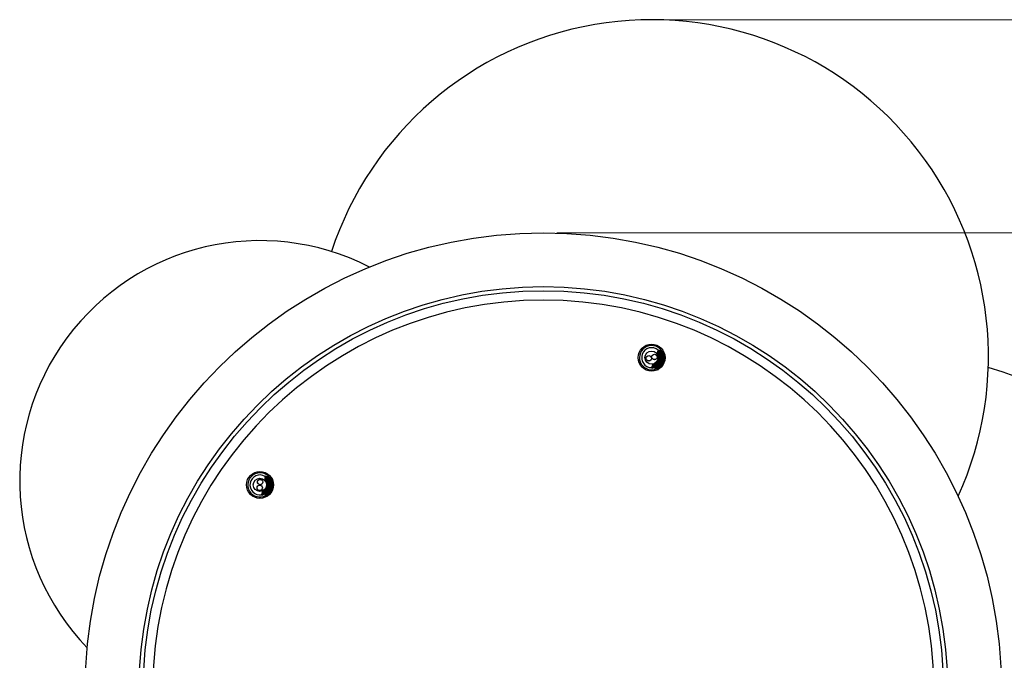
# Model space of a CAD drawing. Header units: millimetres. Extents: x 425 to 939, y 372 to 765.
# Tile 4 of 5: x 648 to 721, y 717 to 765. Entities that reach past the tile are written whole.
import ezdxf

# ---------------------------------------------------------------- set-up
doc = ezdxf.new("R2010")
doc.units = ezdxf.units.MM
doc.header["$PDSIZE"] = -1
doc.styles.add('SLDTEXTSTYLE0', font='TXT', dxfattribs={"width": 0.75})
doc.dimstyles.new('SLDDIMSTYLE0', dxfattribs={"dimtxt": 3.5, "dimasz": 3.556, "dimexe": 0, "dimexo": 0.0625, "dimgap": 0.875, "dimtad": 1, "dimdec": 0, "dimlfac": 5, "dimrnd": 1e-09, "dimzin": 12, "dimdsep": 46, "dimtxsty": 'SLDTEXTSTYLE0', "dimblk1": 'CLOSED', "dimblk2": 'CLOSED', "dimsah": 1, "dimcen": 0.09, "dimadec": 0, "dimazin": 3, "dimtfac": 1, "dimtdec": 0, "dimtofl": 0, "dimtmove": 0, "dimatfit": 3, "dimldrblk": 'CLOSED', "dimfxl": 0, "dimfrac": 2, "dimtolj": 1, "dimtzin": 12, "dimarcsym": 0})
doc.dimstyles.new('SLDDIMSTYLE1', dxfattribs={"dimtxt": 3.5, "dimasz": 3.556, "dimexe": 0, "dimexo": 0.0625, "dimgap": 0.875, "dimtad": 1, "dimdec": 0, "dimlfac": 5, "dimrnd": 1e-09, "dimzin": 12, "dimdsep": 46, "dimtxsty": 'SLDTEXTSTYLE0', "dimblk1": 'CLOSED', "dimblk2": 'CLOSED', "dimsah": 1, "dimcen": 0.09, "dimadec": 0, "dimazin": 3, "dimtfac": 1, "dimtofl": 0, "dimtmove": 0, "dimatfit": 3, "dimldrblk": 'CLOSED', "dimfxl": 0, "dimfrac": 2, "dimtolj": 1, "dimtzin": 12, "dimarcsym": 0})

# ---------------------------------------------------------------- blocks, each defined once
blk = doc.blocks.new('_Closed')
at = {"color": 0, "linetype": 'ByBlock', "lineweight": -2}
for p, q in [((-1, 0.166667), (0, 0)), ((-1, 0.166667), (-1, -0.166667)), ((0, 0), (-1, -0.166667)), ((0, 0), (-1, 0))]:
    blk.add_line(p, q, dxfattribs=at)
blk = doc.blocks.new('_D_1')
at = {"color": 7, "linetype": 'Continuous', "lineweight": 0}
for p, q in [((695.958, 764.54), (757.997, 764.54)), ((756.997, 764.54), (756.997, 671.99)), ((695.958, 671.99), (757.997, 671.99))]:
    blk.add_line(p, q, dxfattribs=at)
at = {"color": 7, "linetype": 'Continuous', "lineweight": 18, "xscale": 3.556, "yscale": 3.556}
for p, rotation in [((756.997, 764.54), 89.9999999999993), ((756.997, 671.99), 269.9999999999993)]:
    blk.add_blockref('_Closed', p, dxfattribs=dict(at, rotation=rotation))
at = {"color": 7, "linetype": 'Continuous', "lineweight": 18, "insert": (752.485, 717.334), "char_height": 3.5, "attachment_point": 1, "rotation": 90, "style": 'SLDTEXTSTYLE0'}
blk.add_mtext('463', dxfattribs=at)
blk = doc.blocks.new('_D_2')
at = {"color": 7, "linetype": 'Continuous', "lineweight": 0}
for p, q in [((687.924, 748.725), (746.45, 748.725)), ((745.45, 748.725), (745.45, 680.725)), ((687.924, 680.725), (746.45, 680.725))]:
    blk.add_line(p, q, dxfattribs=at)
at = {"color": 7, "linetype": 'Continuous', "lineweight": 18, "xscale": 3.556, "yscale": 3.556}
for p, rotation in [((745.45, 748.725, -15.704), 90.0000000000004), ((745.45, 680.725, -15.704), 270.0000000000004)]:
    blk.add_blockref('_Closed', p, dxfattribs=dict(at, rotation=rotation))
at = {"color": 7, "linetype": 'Continuous', "lineweight": 18, "char_height": 3.5, "attachment_point": 1, "rotation": 90, "style": 'SLDTEXTSTYLE0'}
for s, insert in [('340', (740.885, 716.93)), ('%%c', (740.939, 711.652))]:
    blk.add_mtext(s, dxfattribs=dict(at, insert=insert))

msp = doc.modelspace()

# ---------------------------------------------------------------- linework, layer by layer
at = {"color": 7, "linetype": 'Continuous', "lineweight": 25}
for p, q in [((695.449, 740.015), (695.349, 739.749)), ((695.613, 739.953), (695.449, 740.015)), ((695.471, 739.891), (695.516, 739.874)), ((695.516, 739.874), (695.613, 739.953)), ((695.636, 739.944), (695.614, 739.953)), ((695.823, 739.873), (695.8, 739.882)), ((695.055, 738.972), (694.954, 738.706)), ((695.968, 739.428), (695.936, 739.324)), ((694.954, 738.706), (695.047, 738.67)), ((695.144, 738.749), (695.19, 738.732)), ((695.211, 738.608), (695.234, 738.599)), ((666.272, 730.648), (666.221, 730.368)), ((666.444, 730.617), (666.272, 730.648)), ((666.315, 730.53), (666.363, 730.521)), ((666.363, 730.521), (666.444, 730.617)), ((666.469, 730.612), (666.445, 730.616)), ((666.666, 730.576), (666.641, 730.58)), ((666.878, 730.088), (666.874, 730.055)), ((666.07, 729.552), (666.018, 729.272)), ((666.198, 729.349), (666.245, 729.34)), ((666.018, 729.272), (666.116, 729.253)), ((666.288, 729.222), (666.313, 729.217))]:
    msp.add_line(p, q, dxfattribs=at)
at = {"color": 7, "linetype": 'Continuous', "lineweight": 25, "flags": 128}
for points in [[(695.276, 738.61), (695.302, 738.62), (695.372, 738.653)], [(666.352, 729.235), (666.383, 729.255), (666.438, 729.294)]]:
    msp.add_lwpolyline(points, dxfattribs=at)
at = {"color": 7, "linetype": 'Continuous', "lineweight": 25}
for centre, radius in [((686.924, 714.725), 34), ((686.924, 714.725), 30), ((686.924, 714.725), 29.7), ((694.958, 739.452), 1), ((694.958, 739.452), 0.49), ((694.749, 739.404), 0.2), ((694.749, 739.404), 0.198), ((695.171, 739.502), 0.2), ((695.171, 739.502), 0.198), ((665.89, 730.007), 1), ((665.89, 730.007), 0.49), ((665.905, 730.221), 0.2), ((665.905, 730.221), 0.198), ((665.873, 729.79), 0.2), ((665.873, 729.79), 0.198)]:
    msp.add_circle(centre, radius, dxfattribs=at)
for centre, radius, start, end in [((694.958, 739.536), 25.004, 335.48182, 161.83869), ((665.89, 730.309), 17.83, 62.88648, 224.04636), ((694.958, 739.452), 0.9, 26.43528, 288.11175), ((694.958, 739.452), 0.74, 159.26793, 269.83792), ((694.958, 739.452), 0.74, 48.69793, 159.26793), ((712.924, 714.725), 25.004, 269.68874, 73.68259), ((665.89, 730.007), 0.9, 36.67549, 298.21181), ((665.89, 730.007), 0.74, 169.54095, 280.11094), ((665.89, 730.007), 0.74, 58.97095, 169.54095)]:
    msp.add_arc(centre, radius, start, end, dxfattribs=at)
at = {"color": 8, "linetype": 'Continuous', "lineweight": 25}
msp.add_arc((686.924, 714.725), 29, 0.79031, 179.20969, dxfattribs=at)
at = {"color": 7, "linetype": 'Continuous', "lineweight": 25}
for points, knots in [([(695.613, 739.953), (695.614, 739.95), (695.616, 739.943), (695.606, 739.9), (695.588, 739.834), (695.555, 739.722), (695.508, 739.573), (695.452, 739.402), (695.405, 739.26), (695.36, 739.122), (695.318, 738.995), (695.281, 738.879), (695.25, 738.779), (695.227, 738.699), (695.213, 738.643), (695.207, 738.612), (695.211, 738.612), (695.212, 738.611)], [0, 0, 0, 0, 0.064051, 0.128106, 0.192164, 0.256226, 0.373592, 0.440216, 0.511962, 0.576027, 0.640094, 0.704162, 0.768231, 0.832301, 0.896373, 0.960446, 1, 1, 1, 1]), ([(695.636, 739.943), (695.637, 739.943), (695.638, 739.943), (695.638, 739.935), (695.636, 739.919), (695.63, 739.892), (695.622, 739.861), (695.61, 739.82), (695.596, 739.773), (695.58, 739.72), (695.562, 739.661), (695.541, 739.597), (695.52, 739.53), (695.497, 739.459), (695.473, 739.386), (695.449, 739.312), (695.424, 739.236), (695.399, 739.162), (695.375, 739.088), (695.352, 739.017), (695.331, 738.95), (695.31, 738.886), (695.292, 738.826), (695.275, 738.774), (695.261, 738.726), (695.25, 738.685), (695.241, 738.653), (695.235, 738.626), (695.232, 738.608), (695.233, 738.6), (695.234, 738.598), (695.237, 738.601), (695.238, 738.602)], [0, 0, 0, 0, 0.0147, 0.04142, 0.093297, 0.119628, 0.146344, 0.198227, 0.224563, 0.251282, 0.303159, 0.329491, 0.356207, 0.408085, 0.434417, 0.461133, 0.513015, 0.53935, 0.566068, 0.617945, 0.644277, 0.670992, 0.722877, 0.749213, 0.775933, 0.82781, 0.854142, 0.880857, 0.932741, 0.959076, 0.985796, 1, 1, 1, 1]), ([(695.655, 739.809), (695.655, 739.798), (695.655, 739.774), (695.607, 739.608), (695.534, 739.373), (695.449, 739.11), (695.377, 738.877), (695.329, 738.712), (695.331, 738.692), (695.332, 738.681)], [0, 0, 0, 0, 0.12046, 0.267714, 0.416993, 0.563943, 0.713097, 0.860536, 1, 1, 1, 1]), ([(695.451, 740.012), (695.451, 740.012), (695.451, 740.011), (695.451, 740.004), (695.449, 739.992), (695.445, 739.969), (695.437, 739.938), (695.425, 739.898), (695.412, 739.853), (695.396, 739.801), (695.379, 739.747), (695.371, 739.72), (695.367, 739.709)], [0, 0, 0, 0, 0.00663, 0.098264, 0.19189, 0.286205, 0.469348, 0.562307, 0.65662, 0.839803, 0.932784, 1, 1, 1, 1]), ([(695.703, 739.803), (695.704, 739.79), (695.704, 739.764), (695.654, 739.591), (695.581, 739.356), (695.495, 739.092), (695.424, 738.86), (695.378, 738.703), (695.379, 738.683), (695.38, 738.674)], [0, 0, 0, 0, 0.148438, 0.295791, 0.445169, 0.592217, 0.74147, 0.889008, 1, 1, 1, 1]), ([(695.799, 739.88), (695.8, 739.879), (695.804, 739.876), (695.794, 739.832), (695.771, 739.748), (695.734, 739.63), (695.694, 739.502), (695.642, 739.341), (695.58, 739.154), (695.523, 738.977), (695.477, 738.834), (695.444, 738.728), (695.419, 738.643), (695.403, 738.582), (695.395, 738.548), (695.397, 738.545), (695.398, 738.543)], [0, 0, 0, 0, 0.050636, 0.12008, 0.224073, 0.289255, 0.363102, 0.445603, 0.536741, 0.636501, 0.707716, 0.773332, 0.838947, 0.90456, 0.970173, 1, 1, 1, 1]), ([(695.469, 739.891), (695.469, 739.878), (695.469, 739.85), (695.437, 739.736), (695.409, 739.646), (695.405, 739.633)], [0, 0, 0, 0, 0.464099, 0.924803, 1, 1, 1, 1]), ([(695.825, 739.87), (695.825, 739.869), (695.826, 739.869), (695.825, 739.861), (695.822, 739.844), (695.816, 739.817), (695.807, 739.782), (695.795, 739.741), (695.781, 739.693), (695.764, 739.638), (695.745, 739.579), (695.725, 739.515), (695.702, 739.446), (695.68, 739.375), (695.656, 739.302), (695.631, 739.227), (695.606, 739.152), (695.582, 739.077), (695.558, 739.005), (695.535, 738.934), (695.514, 738.866), (695.494, 738.804), (695.476, 738.745), (695.459, 738.693), (695.446, 738.648), (695.435, 738.608), (695.427, 738.576), (695.422, 738.552), (695.419, 738.536), (695.419, 738.528), (695.421, 738.529), (695.421, 738.529)], [0, 0, 0, 0, 0.006345, 0.033996, 0.06205, 0.116522, 0.144171, 0.172222, 0.226702, 0.254355, 0.282412, 0.336883, 0.364532, 0.392583, 0.447062, 0.474715, 0.502771, 0.557243, 0.584892, 0.612944, 0.667419, 0.695069, 0.723122, 0.777598, 0.805249, 0.833303, 0.887774, 0.915423, 0.943475, 0.997955, 1, 1, 1, 1]), ([(695.516, 739.874), (695.516, 739.86), (695.517, 739.834), (695.478, 739.701), (695.444, 739.589), (695.433, 739.556)], [0, 0, 0, 0, 0.4147466, 0.8264589, 1, 1, 1, 1]), ([(695.471, 739.888), (695.468, 739.909), (695.461, 739.95), (695.454, 739.991), (695.451, 740.012)], [0, 0, 0, 0, 0.499887, 1, 1, 1, 1]), ([(695.842, 739.738), (695.842, 739.727), (695.842, 739.703), (695.794, 739.538), (695.721, 739.303), (695.636, 739.039), (695.564, 738.806), (695.516, 738.642), (695.518, 738.621), (695.519, 738.611)], [0, 0, 0, 0, 0.120545, 0.267795, 0.417069, 0.564014, 0.713163, 0.860597, 1, 1, 1, 1]), ([(695.89, 739.732), (695.891, 739.719), (695.891, 739.694), (695.841, 739.521), (695.767, 739.284), (695.684, 739.024), (695.616, 738.808), (695.595, 738.73), (695.587, 738.7)], [0, 0, 0, 0, 0.177647, 0.353995, 0.532767, 0.708751, 0.887373, 1, 1, 1, 1]), ([(695.658, 739.817), (695.655, 739.838), (695.648, 739.879), (695.641, 739.921), (695.638, 739.941)], [0, 0, 0, 0, 0.499889, 1, 1, 1, 1]), ([(695.703, 739.803), (695.696, 739.806), (695.68, 739.812), (695.665, 739.817), (695.658, 739.82)], [0, 0, 0, 0, 0.514357, 1, 1, 1, 1]), ([(695.931, 739.588), (695.926, 739.574), (695.905, 739.503), (695.856, 739.352), (695.795, 739.165), (695.74, 738.999), (695.692, 738.852), (695.668, 738.776), (695.66, 738.748)], [0, 0, 0, 0, 0.067333, 0.344101, 0.507832, 0.688009, 0.884611, 1, 1, 1, 1]), ([(695.95, 739.567), (695.948, 739.559), (695.941, 739.537), (695.928, 739.496), (695.908, 739.432), (695.885, 739.363), (695.862, 739.291), (695.838, 739.217), (695.813, 739.142), (695.789, 739.067), (695.764, 738.993), (695.741, 738.92), (695.719, 738.851), (695.705, 738.809), (695.698, 738.787), (695.696, 738.78)], [0, 0, 0, 0, 0.039565, 0.1062381, 0.1738833, 0.3052302, 0.3718991, 0.4395397, 0.5709048, 0.6375836, 0.7052349, 0.8365808, 0.9032492, 0.9708893, 1, 1, 1, 1]), ([(695.798, 739.882), (695.782, 739.869), (695.75, 739.842), (695.718, 739.816), (695.702, 739.803)], [0, 0, 0, 0, 0.511492, 1, 1, 1, 1]), ([(695.845, 739.747), (695.842, 739.767), (695.835, 739.809), (695.828, 739.85), (695.825, 739.871)], [0, 0, 0, 0, 0.499889, 1, 1, 1, 1]), ([(695.89, 739.732), (695.883, 739.735), (695.867, 739.741), (695.852, 739.747), (695.845, 739.749)], [0, 0, 0, 0, 0.514574, 1, 1, 1, 1]), ([(695.139, 739.007), (695.134, 738.989), (695.123, 738.954), (695.108, 738.909), (695.091, 738.853), (695.076, 738.805), (695.065, 738.764), (695.055, 738.728), (695.049, 738.701), (695.046, 738.683), (695.045, 738.673), (695.047, 738.672), (695.048, 738.672)], [0, 0, 0, 0, 0.089242, 0.170634, 0.253213, 0.413546, 0.494929, 0.577497, 0.737831, 0.819212, 0.901781, 1, 1, 1, 1]), ([(695.22, 739.044), (695.211, 739.014), (695.177, 738.907), (695.143, 738.785), (695.144, 738.763), (695.145, 738.752)], [0, 0, 0, 0, 0.1630045, 0.5930514, 1, 1, 1, 1]), ([(695.291, 739.104), (695.273, 739.047), (695.231, 738.912), (695.191, 738.774), (695.192, 738.754), (695.193, 738.745)], [0, 0, 0, 0, 0.2927532, 0.6965058, 1, 1, 1, 1]), ([(695.05, 738.671), (695.066, 738.684), (695.099, 738.711), (695.131, 738.737), (695.148, 738.751)], [0, 0, 0, 0, 0.500111, 1, 1, 1, 1]), ([(695.189, 738.735), (695.193, 738.714), (695.199, 738.672), (695.206, 738.63), (695.21, 738.609)], [0, 0, 0, 0, 0.499888, 1, 1, 1, 1]), ([(695.237, 738.6), (695.253, 738.614), (695.286, 738.64), (695.318, 738.667), (695.335, 738.68)], [0, 0, 0, 0, 0.500111, 1, 1, 1, 1]), ([(695.331, 738.678), (695.339, 738.675), (695.354, 738.67), (695.369, 738.664), (695.377, 738.661)], [0, 0, 0, 0, 0.513922, 1, 1, 1, 1]), ([(695.376, 738.664), (695.38, 738.643), (695.386, 738.601), (695.393, 738.56), (695.397, 738.539)], [0, 0, 0, 0, 0.499888, 1, 1, 1, 1]), ([(666.274, 730.646), (666.274, 730.646), (666.275, 730.645), (666.276, 730.638), (666.276, 730.626), (666.276, 730.603), (666.273, 730.57), (666.27, 730.529), (666.265, 730.483), (666.258, 730.429), (666.251, 730.374), (666.248, 730.347), (666.246, 730.337)], [0, 0, 0, 0, 0.006688, 0.099119, 0.19356, 0.288696, 0.473432, 0.5672, 0.662334, 0.847111, 0.940901, 1, 1, 1, 1]), ([(666.316, 730.528), (666.309, 730.547), (666.295, 730.587), (666.281, 730.626), (666.274, 730.646)], [0, 0, 0, 0, 0.499887, 1, 1, 1, 1]), ([(666.444, 730.617), (666.446, 730.614), (666.449, 730.607), (666.447, 730.563), (666.441, 730.495), (666.428, 730.379), (666.409, 730.224), (666.384, 730.046), (666.363, 729.898), (666.343, 729.753), (666.325, 729.621), (666.309, 729.501), (666.297, 729.397), (666.288, 729.314), (666.284, 729.256), (666.284, 729.225), (666.288, 729.225), (666.289, 729.225)], [0, 0, 0, 0, 0.064051, 0.128106, 0.192164, 0.256226, 0.373592, 0.440216, 0.511962, 0.576027, 0.640094, 0.704162, 0.768231, 0.832301, 0.896373, 0.960446, 1, 1, 1, 1]), ([(666.314, 730.531), (666.317, 730.517), (666.321, 730.49), (666.31, 730.371), (666.298, 730.276), (666.296, 730.263)], [0, 0, 0, 0, 0.462432, 0.921481, 1, 1, 1, 1]), ([(666.469, 730.611), (666.469, 730.611), (666.471, 730.611), (666.472, 730.604), (666.473, 730.587), (666.472, 730.56), (666.47, 730.527), (666.466, 730.486), (666.46, 730.436), (666.453, 730.382), (666.446, 730.321), (666.437, 730.254), (666.428, 730.184), (666.418, 730.11), (666.408, 730.034), (666.397, 729.956), (666.386, 729.878), (666.375, 729.8), (666.365, 729.724), (666.355, 729.649), (666.346, 729.579), (666.337, 729.512), (666.329, 729.451), (666.322, 729.396), (666.317, 729.346), (666.313, 729.304), (666.31, 729.271), (666.309, 729.244), (666.309, 729.226), (666.312, 729.218), (666.313, 729.215), (666.315, 729.219), (666.316, 729.221)], [0, 0, 0, 0, 0.0147, 0.04142, 0.093297, 0.119628, 0.146344, 0.198227, 0.224563, 0.251282, 0.303159, 0.329491, 0.356207, 0.408085, 0.434417, 0.461133, 0.513015, 0.53935, 0.566068, 0.617945, 0.644277, 0.670992, 0.722877, 0.749213, 0.775933, 0.82781, 0.854142, 0.880857, 0.932741, 0.959076, 0.985796, 1, 1, 1, 1]), ([(666.363, 730.521), (666.366, 730.508), (666.371, 730.482), (666.357, 730.346), (666.343, 730.232), (666.339, 730.199)], [0, 0, 0, 0, 0.418502, 0.833942, 1, 1, 1, 1]), ([(666.511, 730.483), (666.513, 730.472), (666.518, 730.448), (666.5, 730.277), (666.47, 730.032), (666.433, 729.758), (666.404, 729.516), (666.386, 729.345), (666.392, 729.325), (666.395, 729.315)], [0, 0, 0, 0, 0.12046, 0.267714, 0.416993, 0.563943, 0.713097, 0.860536, 1, 1, 1, 1]), ([(666.56, 730.485), (666.563, 730.473), (666.568, 730.447), (666.549, 730.268), (666.519, 730.023), (666.482, 729.748), (666.453, 729.508), (666.436, 729.345), (666.441, 729.325), (666.443, 729.317)], [0, 0, 0, 0, 0.148438, 0.295791, 0.445169, 0.592217, 0.74147, 0.889008, 1, 1, 1, 1]), ([(666.513, 730.491), (666.506, 730.511), (666.492, 730.55), (666.478, 730.59), (666.471, 730.61)], [0, 0, 0, 0, 0.499889, 1, 1, 1, 1]), ([(666.641, 730.578), (666.642, 730.577), (666.646, 730.575), (666.644, 730.53), (666.636, 730.444), (666.621, 730.32), (666.604, 730.187), (666.582, 730.02), (666.555, 729.824), (666.53, 729.641), (666.51, 729.492), (666.497, 729.381), (666.487, 729.293), (666.482, 729.23), (666.481, 729.192), (666.484, 729.189), (666.486, 729.187)], [0, 0, 0, 0, 0.049396, 0.11714, 0.218586, 0.282172, 0.354211, 0.434691, 0.523598, 0.620915, 0.690386, 0.754395, 0.818403, 0.88241, 0.946416, 1, 1, 1, 1]), ([(666.667, 730.572), (666.668, 730.572), (666.669, 730.572), (666.669, 730.564), (666.67, 730.547), (666.668, 730.519), (666.665, 730.483), (666.661, 730.441), (666.656, 730.391), (666.649, 730.334), (666.641, 730.273), (666.632, 730.205), (666.623, 730.134), (666.613, 730.06), (666.602, 729.983), (666.592, 729.905), (666.581, 729.827), (666.57, 729.749), (666.56, 729.674), (666.55, 729.6), (666.54, 729.53), (666.532, 729.465), (666.524, 729.404), (666.518, 729.349), (666.513, 729.303), (666.51, 729.27), (666.509, 729.255), (666.508, 729.247)], [0, 0, 0, 0, 0.007369, 0.039485, 0.072069, 0.135337, 0.16745, 0.200031, 0.263308, 0.295426, 0.328013, 0.39128, 0.423393, 0.455974, 0.51925, 0.551368, 0.583954, 0.647222, 0.679335, 0.711917, 0.775187, 0.807302, 0.839885, 0.903157, 0.935273, 0.967857, 1, 1, 1, 1]), ([(666.56, 730.485), (666.552, 730.487), (666.536, 730.49), (666.52, 730.493), (666.512, 730.494)], [0, 0, 0, 0, 0.5143573, 1, 1, 1, 1]), ([(666.639, 730.58), (666.626, 730.564), (666.599, 730.532), (666.572, 730.501), (666.559, 730.485)], [0, 0, 0, 0, 0.511492, 1, 1, 1, 1]), ([(666.708, 730.446), (666.71, 730.436), (666.715, 730.411), (666.696, 730.24), (666.666, 729.996), (666.63, 729.721), (666.6, 729.48), (666.583, 729.309), (666.589, 729.289), (666.592, 729.279)], [0, 0, 0, 0, 0.120545, 0.267795, 0.417069, 0.564014, 0.713163, 0.860597, 1, 1, 1, 1]), ([(666.757, 730.449), (666.759, 730.436), (666.764, 730.411), (666.746, 730.232), (666.715, 729.986), (666.679, 729.715), (666.65, 729.48), (666.643, 729.394), (666.64, 729.357)], [0, 0, 0, 0, 0.173433, 0.345597, 0.520128, 0.691936, 0.86632, 1, 1, 1, 1]), ([(666.71, 730.455), (666.703, 730.475), (666.689, 730.514), (666.675, 730.554), (666.668, 730.573)], [0, 0, 0, 0, 0.4998887, 1, 1, 1, 1]), ([(666.824, 730.33), (666.822, 730.311), (666.813, 730.232), (666.79, 730.069), (666.764, 729.873), (666.74, 729.7), (666.718, 729.545), (666.708, 729.465), (666.705, 729.435)], [0, 0, 0, 0, 0.088537, 0.357375, 0.516414, 0.691428, 0.882396, 1, 1, 1, 1]), ([(666.757, 730.449), (666.748, 730.45), (666.732, 730.453), (666.717, 730.456), (666.709, 730.458)], [0, 0, 0, 0, 0.514574, 1, 1, 1, 1]), ([(666.845, 730.297), (666.844, 730.288), (666.841, 730.266), (666.836, 730.223), (666.827, 730.157), (666.818, 730.084), (666.808, 730.009), (666.797, 729.933), (666.786, 729.854), (666.775, 729.776), (666.765, 729.699), (666.754, 729.623), (666.746, 729.558), (666.742, 729.53), (666.741, 729.519)], [0, 0, 0, 0, 0.041885, 0.112467, 0.184078, 0.323126, 0.393703, 0.46531, 0.604377, 0.674965, 0.746582, 0.885629, 0.956206, 1, 1, 1, 1]), ([(666.147, 729.602), (666.145, 729.583), (666.14, 729.547), (666.134, 729.499), (666.127, 729.441), (666.121, 729.391), (666.117, 729.349), (666.114, 729.312), (666.112, 729.284), (666.113, 729.266), (666.114, 729.255), (666.116, 729.256), (666.117, 729.256)], [0, 0, 0, 0, 0.09004, 0.17136, 0.253867, 0.41406, 0.495371, 0.577867, 0.73806, 0.819371, 0.901867, 1, 1, 1, 1]), ([(666.119, 729.255), (666.133, 729.271), (666.16, 729.303), (666.187, 729.335), (666.201, 729.35)], [0, 0, 0, 0, 0.500111, 1, 1, 1, 1]), ([(666.219, 729.647), (666.216, 729.618), (666.202, 729.509), (666.19, 729.383), (666.195, 729.362), (666.198, 729.352)], [0, 0, 0, 0, 0.155166, 0.58924, 1, 1, 1, 1]), ([(666.279, 729.726), (666.272, 729.666), (666.254, 729.525), (666.24, 729.382), (666.244, 729.362), (666.246, 729.353)], [0, 0, 0, 0, 0.295304, 0.6976, 1, 1, 1, 1]), ([(666.244, 729.342), (666.252, 729.322), (666.266, 729.283), (666.28, 729.243), (666.287, 729.223)], [0, 0, 0, 0, 0.4998875, 1, 1, 1, 1]), ([(666.316, 729.219), (666.329, 729.235), (666.357, 729.266), (666.384, 729.298), (666.397, 729.314)], [0, 0, 0, 0, 0.500111, 1, 1, 1, 1]), ([(666.394, 729.312), (666.402, 729.311), (666.418, 729.308), (666.434, 729.305), (666.442, 729.303)], [0, 0, 0, 0, 0.5139218, 1, 1, 1, 1]), ([(666.441, 729.306), (666.448, 729.286), (666.462, 729.247), (666.476, 729.208), (666.483, 729.189)], [0, 0, 0, 0, 0.509089, 1, 1, 1, 1])]:
    msp.add_open_spline(points, degree=3, knots=knots, dxfattribs=at)
at = {"color": 7, "linetype": 'Continuous', "lineweight": 0}
msp.add_point((694.958, 764.54), dxfattribs=at)

# ---------------------------------------------------------------- dimensions: what is measured, and where the dimension line sits
at = {"color": 7, "linetype": 'Continuous', "lineweight": 18}
dim = msp.add_linear_dim(base=(756.997, 671.99), p1=(694.958, 764.54), p2=(694.958, 671.99), angle=90, dimstyle='SLDDIMSTYLE1', dxfattribs=at)
dim.commit()
dim.dimension.update_dxf_attribs({"geometry": '_D_1', "text_midpoint": (756.997, 721.213), "dimtype": 160})
dim = msp.add_linear_dim(base=(745.45, 680.725), p1=(686.924, 748.725), p2=(686.924, 680.725), angle=90, text='%%c<>', dimstyle='SLDDIMSTYLE0', dxfattribs=at)
dim.commit()
dim.dimension.update_dxf_attribs({"geometry": '_D_2', "text_midpoint": (745.45, 718.17), "dimtype": 160})

doc.saveas('drawing.dxf')
